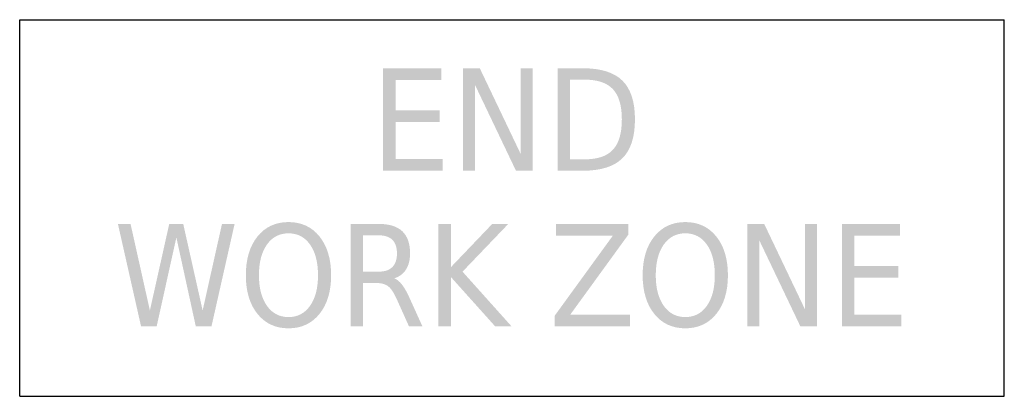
# Model space of a CAD drawing. Header units: inches. Extents: x -0.5 to 0.5, y -0.191 to 0.191.
import ezdxf

# ---------------------------------------------------------------- set-up
doc = ezdxf.new("R2010")
doc.units = ezdxf.units.IN
doc.header["$MEASUREMENT"] = 0

msp = doc.modelspace()

# ---------------------------------------------------------------- hatches: boundary and pattern name
for points in [[(-0.13086, 0.1419), (-0.07171, 0.1419), (-0.07171, 0.13005), (-0.11818, 0.13005), (-0.11818, 0.09926), (-0.07359, 0.09926), (-0.07359, 0.08742), (-0.11818, 0.08742), (-0.11818, 0.04973), (-0.07053, 0.04973), (-0.07053, 0.03789), (-0.13086, 0.03789), (-0.13086, 0.1419)], [(-0.04977, 0.1419), (-0.0327, 0.1419), (0.00882, 0.05489), (0.00882, 0.1419), (0.02108, 0.1419), (0.02108, 0.03789), (0.00401, 0.03789), (-0.03751, 0.1249), (-0.03751, 0.03789), (-0.04977, 0.03789), (-0.04977, 0.1419)], [(-0.40023, -0.01617), (-0.38741, -0.01617), (-0.36777, -0.10409), (-0.34812, -0.01617), (-0.33391, -0.01617), (-0.31419, -0.10409), (-0.29455, -0.01617), (-0.28173, -0.01617), (-0.30521, -0.12018), (-0.32116, -0.12018), (-0.34088, -0.0299), (-0.36087, -0.12018), (-0.37675, -0.12018), (-0.40023, -0.01617)], [(-0.07476, -0.01617), (-0.06208, -0.01617), (-0.06208, -0.06013), (-0.02007, -0.01617), (-0.00377, -0.01617), (-0.05024, -0.06466), (-0.00049, -0.12018), (-0.01714, -0.12018), (-0.06208, -0.07009), (-0.06208, -0.12018), (-0.07476, -0.12018), (-0.07476, -0.01617)], [(0.04479, -0.01617), (0.11828, -0.01617), (0.11828, -0.0269), (0.05914, -0.10834), (0.11975, -0.10834), (0.11975, -0.12018), (0.04332, -0.12018), (0.04332, -0.10945), (0.10247, -0.02802), (0.04479, -0.02802), (0.04479, -0.01617)], [(0.23908, -0.01617), (0.25615, -0.01617), (0.29767, -0.10318), (0.29767, -0.01617), (0.30993, -0.01617), (0.30993, -0.12018), (0.29286, -0.12018), (0.25134, -0.03317), (0.25134, -0.12018), (0.23908, -0.12018), (0.23908, -0.01617)], [(0.33508, -0.01617), (0.39422, -0.01617), (0.39422, -0.02802), (0.34776, -0.02802), (0.34776, -0.05881), (0.39234, -0.05881), (0.39234, -0.07065), (0.34776, -0.07065), (0.34776, -0.10834), (0.39541, -0.10834), (0.39541, -0.12018), (0.33508, -0.12018), (0.33508, -0.01617)]]:
    msp.add_hatch(color=7).paths.add_polyline_path(points)
h = msp.add_hatch(color=7)
edge = h.paths.add_edge_path()
edge.add_line((0.04623, 0.1419), (0.07221, 0.1419))
edge.add_spline(control_points=[(0.07221, 0.1419), (0.09037, 0.1419), (0.10369, 0.13771), (0.11217, 0.12932), (0.12064, 0.12094), (0.12488, 0.10783), (0.12488, 0.09), (0.12488, 0.07207), (0.12062, 0.0589), (0.1121, 0.0505), (0.10357, 0.04209), (0.09028, 0.03789), (0.07221, 0.03789)], knot_values=[0, 0, 0, 0, 1, 1, 1, 2, 2, 2, 3, 3, 3, 4, 4, 4, 4], degree=3, periodic=0)
edge.add_line((0.07221, 0.03789), (0.04623, 0.03789))
edge.add_line((0.04623, 0.03789), (0.04623, 0.1419))
edge = h.paths.add_edge_path(flags=0)
edge.add_line((0.05891, 0.13033), (0.05891, 0.04945))
edge.add_line((0.05891, 0.04945), (0.07416, 0.04945))
edge.add_spline(control_points=[(0.07416, 0.04945), (0.08708, 0.04945), (0.09654, 0.0527), (0.10255, 0.05921), (0.10857, 0.06571), (0.11157, 0.07597), (0.11157, 0.09), (0.11157, 0.10393), (0.10857, 0.11414), (0.10255, 0.12062), (0.09654, 0.12709), (0.08708, 0.13033), (0.07416, 0.13033)], knot_values=[0, 0, 0, 0, 1, 1, 1, 2, 2, 2, 3, 3, 3, 4, 4, 4, 4], degree=3, periodic=0)
edge.add_line((0.07416, 0.13033), (0.05891, 0.13033))
h = msp.add_hatch(color=7)
edge = h.paths.add_edge_path()
edge.add_spline(control_points=[(-0.22697, -0.01429), (-0.21383, -0.01429), (-0.20333, -0.01918), (-0.19549, -0.02896), (-0.18764, -0.03873), (-0.18371, -0.05184), (-0.18371, -0.06828), (-0.18371, -0.08468), (-0.18764, -0.09776), (-0.19549, -0.10754), (-0.20333, -0.11731), (-0.21383, -0.1222), (-0.22697, -0.1222), (-0.24012, -0.1222), (-0.25063, -0.11733), (-0.2585, -0.10757), (-0.26637, -0.09782), (-0.27031, -0.08472), (-0.27031, -0.06828), (-0.27031, -0.05184), (-0.26637, -0.03873), (-0.2585, -0.02896), (-0.25063, -0.01918), (-0.24012, -0.01429), (-0.22697, -0.01429)], knot_values=[0, 0, 0, 0, 1, 1, 1, 2, 2, 2, 3, 3, 3, 4, 4, 4, 5, 5, 5, 6, 6, 6, 7, 7, 7, 8, 8, 8, 8], degree=3, periodic=0)
edge = h.paths.add_edge_path(flags=0)
edge.add_spline(control_points=[(-0.22697, -0.02572), (-0.23617, -0.02572), (-0.24347, -0.02953), (-0.24888, -0.03714), (-0.25429, -0.04476), (-0.257, -0.05514), (-0.257, -0.06828), (-0.257, -0.08138), (-0.25429, -0.09174), (-0.24888, -0.09935), (-0.24347, -0.10697), (-0.23617, -0.11078), (-0.22697, -0.11078), (-0.21778, -0.11078), (-0.21049, -0.10697), (-0.2051, -0.09935), (-0.19971, -0.09174), (-0.19702, -0.08138), (-0.19702, -0.06828), (-0.19702, -0.05514), (-0.19971, -0.04476), (-0.2051, -0.03714), (-0.21049, -0.02953), (-0.21778, -0.02572), (-0.22697, -0.02572)], knot_values=[0, 0, 0, 0, 1, 1, 1, 2, 2, 2, 3, 3, 3, 4, 4, 4, 5, 5, 5, 6, 6, 6, 7, 7, 7, 8, 8, 8, 8], degree=3, periodic=0)
h = msp.add_hatch(color=7)
edge = h.paths.add_edge_path()
edge.add_spline(control_points=[(-0.11955, -0.07142), (-0.11681, -0.07244), (-0.11416, -0.07462), (-0.11161, -0.07797), (-0.10906, -0.08131), (-0.10648, -0.08591), (-0.10388, -0.09176)], knot_values=[0, 0, 0, 0, 1, 1, 1, 2, 2, 2, 2], degree=3, periodic=0)
edge.add_line((-0.10388, -0.09176), (-0.09099, -0.12018))
edge.add_line((-0.09099, -0.12018), (-0.10464, -0.12018))
edge.add_line((-0.10464, -0.12018), (-0.11663, -0.0935))
edge.add_spline(control_points=[(-0.11663, -0.0935), (-0.11969, -0.08653), (-0.12267, -0.08191), (-0.12558, -0.07964), (-0.12848, -0.07736), (-0.13244, -0.07622), (-0.13746, -0.07622)], knot_values=[0, 0, 0, 0, 1, 1, 1, 2, 2, 2, 2], degree=3, periodic=0)
edge.add_line((-0.13746, -0.07622), (-0.15125, -0.07622))
edge.add_line((-0.15125, -0.07622), (-0.15125, -0.12018))
edge.add_line((-0.15125, -0.12018), (-0.16393, -0.12018))
edge.add_line((-0.16393, -0.12018), (-0.16393, -0.01617))
edge.add_line((-0.16393, -0.01617), (-0.13537, -0.01617))
edge.add_spline(control_points=[(-0.13537, -0.01617), (-0.12464, -0.01617), (-0.11665, -0.01866), (-0.1114, -0.02363), (-0.10615, -0.0286), (-0.10353, -0.0361), (-0.10353, -0.04613), (-0.10353, -0.05268), (-0.10489, -0.05811), (-0.1076, -0.06243), (-0.11032, -0.06675), (-0.1143, -0.06975), (-0.11955, -0.07142)], knot_values=[0, 0, 0, 0, 1, 1, 1, 2, 2, 2, 3, 3, 3, 4, 4, 4, 4], degree=3, periodic=0)
edge = h.paths.add_edge_path(flags=0)
edge.add_line((-0.15125, -0.02774), (-0.15125, -0.06466))
edge.add_line((-0.15125, -0.06466), (-0.13537, -0.06466))
edge.add_spline(control_points=[(-0.13537, -0.06466), (-0.12923, -0.06466), (-0.12461, -0.06309), (-0.1215, -0.05996), (-0.11839, -0.05682), (-0.11683, -0.05221), (-0.11683, -0.04613), (-0.11683, -0.04005), (-0.11839, -0.03546), (-0.1215, -0.03237), (-0.12461, -0.02928), (-0.12923, -0.02774), (-0.13537, -0.02774)], knot_values=[0, 0, 0, 0, 1, 1, 1, 2, 2, 2, 3, 3, 3, 4, 4, 4, 4], degree=3, periodic=0)
edge.add_line((-0.13537, -0.02774), (-0.15125, -0.02774))
h = msp.add_hatch(color=7)
edge = h.paths.add_edge_path()
edge.add_spline(control_points=[(0.17604, -0.01429), (0.18918, -0.01429), (0.19967, -0.01918), (0.20752, -0.02896), (0.21537, -0.03873), (0.2193, -0.05184), (0.2193, -0.06828), (0.2193, -0.08468), (0.21537, -0.09776), (0.20752, -0.10754), (0.19967, -0.11731), (0.18918, -0.1222), (0.17604, -0.1222), (0.16289, -0.1222), (0.15238, -0.11733), (0.14451, -0.10757), (0.13664, -0.09782), (0.1327, -0.08472), (0.1327, -0.06828), (0.1327, -0.05184), (0.13664, -0.03873), (0.14451, -0.02896), (0.15238, -0.01918), (0.16289, -0.01429), (0.17604, -0.01429)], knot_values=[0, 0, 0, 0, 1, 1, 1, 2, 2, 2, 3, 3, 3, 4, 4, 4, 5, 5, 5, 6, 6, 6, 7, 7, 7, 8, 8, 8, 8], degree=3, periodic=0)
edge = h.paths.add_edge_path(flags=0)
edge.add_spline(control_points=[(0.17604, -0.02572), (0.16684, -0.02572), (0.15954, -0.02953), (0.15413, -0.03714), (0.14872, -0.04476), (0.14601, -0.05514), (0.14601, -0.06828), (0.14601, -0.08138), (0.14872, -0.09174), (0.15413, -0.09935), (0.15954, -0.10697), (0.16684, -0.11078), (0.17604, -0.11078), (0.18523, -0.11078), (0.19252, -0.10697), (0.19791, -0.09935), (0.2033, -0.09174), (0.20599, -0.08138), (0.20599, -0.06828), (0.20599, -0.05514), (0.2033, -0.04476), (0.19791, -0.03714), (0.19252, -0.02953), (0.18523, -0.02572), (0.17604, -0.02572)], knot_values=[0, 0, 0, 0, 1, 1, 1, 2, 2, 2, 3, 3, 3, 4, 4, 4, 5, 5, 5, 6, 6, 6, 7, 7, 7, 8, 8, 8, 8], degree=3, periodic=0)

# ---------------------------------------------------------------- linework, layer by layer
at = {"color": 7}
for p, q in [((-0.5, 0.19125), (0.5, 0.19125)), ((-0.5, -0.19125), (-0.5, 0.19125)), ((0.5, -0.19125), (0.5, 0.19125)), ((-0.5, -0.19125), (0.5, -0.19125))]:
    msp.add_line(p, q, dxfattribs=at)

doc.saveas('drawing.dxf')
